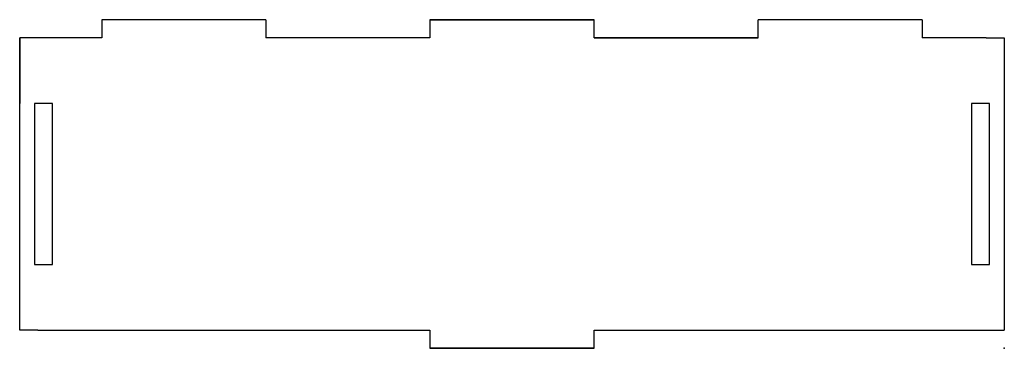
# Model space of a CAD drawing. Header units: centimetres. Extents: x -30 to 0, y 0 to 10.
import ezdxf

# ---------------------------------------------------------------- set-up
doc = ezdxf.new("R2010")
doc.units = ezdxf.units.CM
doc.header["$MEASUREMENT"] = 0
doc.layers.add('SensorBox_sidev2 v2_Sketch1', color=7, linetype='Continuous')

msp = doc.modelspace()

# ---------------------------------------------------------------- linework, layer by layer
at = {"layer": 'SensorBox_sidev2 v2_Sketch1'}
for p, q in [((-27.5, 10), (-27.5, 9.45)), ((-22.5, 10), (-27.5, 10)), ((-22.5, 10), (-22.5, 9.45)), ((-12.5, 10), (-17.5, 10)), ((-17.5, 10), (-12.5, 10)), ((-17.5, 10), (-17.5, 9.45)), ((-17.5, 10), (-12.5, 10)), ((-12.5, 9.45), (-12.5, 10)), ((-7.5, 9.45), (-7.5, 10)), ((-2.5, 10), (-7.5, 10)), ((-2.5, 10), (-2.5, 9.45)), ((-29.45, 9.45), (-30, 9.45)), ((-30, 9.45), (-30, 7.45)), ((-30, 0.55), (-30, 9.45)), ((-27.5, 9.45), (-29.45, 9.45)), ((-17.5, 9.45), (-22.5, 9.45)), ((-7.5, 9.45), (-12.5, 9.45)), ((-12.5, 9.45), (-7.5, 9.45)), ((-0.55, 9.45), (-2.5, 9.45)), ((-0.55, 9.45), (0, 9.45)), ((0, 9.45), (0, 0.55)), ((-29, 7.45), (-29.55, 7.45)), ((-29.55, 7.45), (-29.55, 2.55)), ((-29, 2.55), (-29, 7.45)), ((-1, 7.45), (-1, 2.55)), ((-0.45, 7.45), (-1, 7.45)), ((-0.45, 2.55), (-0.45, 7.45)), ((-29.55, 2.55), (-29, 2.55)), ((-1, 2.55), (-0.45, 2.55)), ((-29.45, 0.55), (-30, 0.55)), ((-29.45, 0.55), (-17.5, 0.55)), ((-17.5, 0.55), (-17.5, 0)), ((-12.5, 0.55), (-0.55, 0.55)), ((-12.5, 0), (-12.5, 0.55)), ((-0.55, 0.55), (0, 0.55)), ((-12.5, 0), (-17.5, 0)), ((-12.5, 0), (-17.5, 0)), ((-12.5, 0), (-17.5, 0)), ((-17.5, 0), (-12.5, 0))]:
    msp.add_line(p, q, dxfattribs=at)
msp.add_point((0, 0), dxfattribs=at)
msp.add_point((0, 0), dxfattribs=at)

doc.saveas('drawing.dxf')
